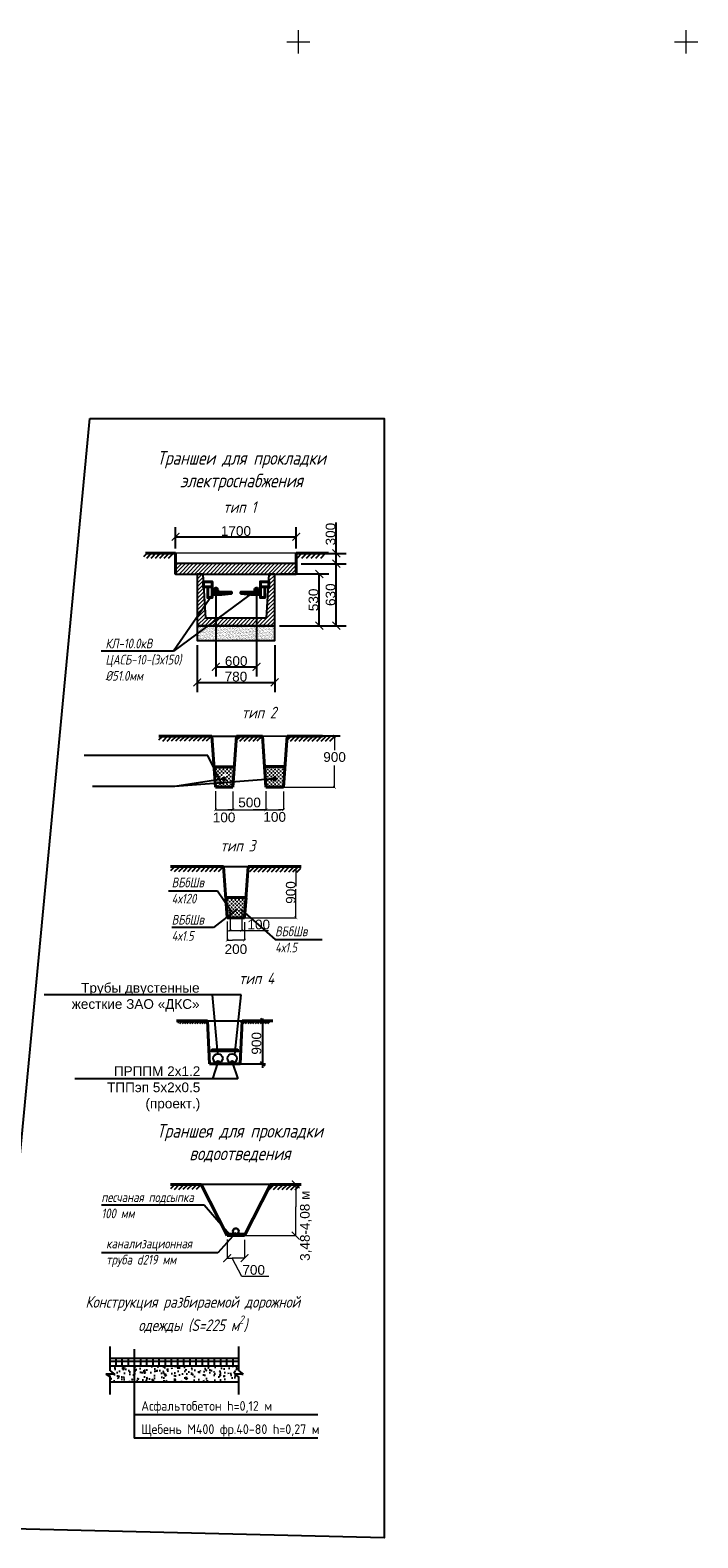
# Model space of a CAD drawing. Header units: millimetres. Extents: x 528565 to 529698, y -48331 to -46821.
# Tile 14 of 53: x 528848 to 528934, y -47599 to -47405. Entities that reach past the tile are written whole.
import ezdxf
from ezdxf import colors
from ezdxf.entities.mleader import LeaderData, LeaderLine
from ezdxf.math import Vec2, Vec3

# ---------------------------------------------------------------- set-up
doc = ezdxf.new("R2010")
doc.units = ezdxf.units.MM
doc.layers.get('Defpoints').update_dxf_attribs({"color": 140})
for name, color, linetype, lineweight in [('!ПОС_траншея', 42, 'Continuous', 40), ('setka', 5, 'Continuous', 0), ('электрика', 1, 'Continuous', 40)]:
    doc.layers.add(name, color=color, linetype=linetype, lineweight=lineweight)
doc.layers.add('ВЫНОСКИ', color=3, linetype='Continuous')
doc.styles.add('GOST 2.304', font='CS_Gost2304.shx', dxfattribs={"oblique": 15})
doc.styles.get("Standard").update_dxf_attribs({"font": 'arial.ttf'})
doc.styles.add('Мой', font='isocpeui.ttf', dxfattribs={"width": 0.8, "height": 1.25})
doc.dimstyles.new('ISO-25', dxfattribs={"dimtxt": 2.5, "dimasz": 2.5, "dimexe": 1.25, "dimexo": 0.625, "dimtad": 1, "dimtxsty": 'Standard', "dimcen": 2.5, "dimadec": 0, "dimazin": 0, "dimtfac": 1, "dimtmove": 0, "dimatfit": 3, "dimfxl": 0, "dimarcsym": 0})
doc.dimstyles.get("Standard").update_dxf_attribs({"dimtxt": 0.18, "dimasz": 0.18, "dimexe": 0.18, "dimexo": 0.0625, "dimgap": 0.09, "dimtad": 0, "dimtih": 1, "dimtoh": 1, "dimdec": 4, "dimzin": 0, "dimdsep": 46, "dimtxsty": 'Standard', "dimcen": 0.09, "dimadec": 0, "dimazin": 0, "dimtfac": 1, "dimtdec": 4, "dimtofl": 0, "dimtmove": 0, "dimatfit": 3, "dimfxl": 0, "dimtolj": 1, "dimtzin": 0, "dimarcsym": 0})
pattern_1 = [(45, (527804.77778, -47773.02745), (-0.140316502, 0.140316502), []), (135, (527804.77778, -47773.02745), (-0.140316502, -0.140316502), [])]
pattern_2 = [(0, (528382.63344, -47231.59586), (0.238125, 0.238125), [0.1190625, -0.3571875]), (90, (528382.69298, -47231.6554), (-0.238125, 0.238125), [0.1190625, -0.3571875])]

# ---------------------------------------------------------------- blocks, each defined once
blk = doc.blocks.new('_ArchTick')
at = {"color": 0, "linetype": 'ByBlock', "const_width": 0.15}
blk.add_lwpolyline([(-0.5, -0.5), (0.5, 0.5)], dxfattribs=at)
blk = doc.blocks.new('*D40')
at = {"color": 0, "lineweight": -2, "ltscale": 25, "transparency": 16777216}
for p, q in [((528866.57, -47471.73), (528866.57, -47468.98)), ((528866.57, -47470.23), (528882.13, -47470.23)), ((528882.13, -47471.73), (528882.13, -47468.98))]:
    blk.add_line(p, q, dxfattribs=at)
at = {"layer": 'Defpoints', "color": 0, "ltscale": 25, "transparency": 16777216}
for p in [(528882.13, -47470.23), (528866.57, -47472.36), (528882.13, -47472.36)]:
    blk.add_point(p, dxfattribs=at)
at = {"color": 0, "lineweight": -2, "ltscale": 25, "transparency": 16777216, "rotation": 180}
blk.add_blockref('_ArchTick', (528866.57, -47470.23), dxfattribs=at)
at = {"color": 0, "lineweight": -2, "ltscale": 25, "transparency": 16777216}
blk.add_blockref('_ArchTick', (528882.13, -47470.23), dxfattribs=at)
at = {"color": 0, "ltscale": 25, "transparency": 16777216, "insert": (528874.35, -47469.49), "char_height": 1.25, "attachment_point": 5}
blk.add_mtext('1700', dxfattribs=at)
blk = doc.blocks.new('*D41')
at = {"color": 0, "lineweight": -2, "ltscale": 25, "transparency": 16777216}
for p, q in [((528871.76, -47477.69), (528871.76, -47488.24)), ((528877, -47477.69), (528877, -47488.24)), ((528871.76, -47486.99), (528877, -47486.99))]:
    blk.add_line(p, q, dxfattribs=at)
at = {"layer": 'Defpoints', "color": 0, "ltscale": 25, "transparency": 16777216}
for p in [(528871.76, -47477.07), (528877, -47477.07), (528877, -47486.99)]:
    blk.add_point(p, dxfattribs=at)
at = {"color": 0, "lineweight": -2, "ltscale": 25, "transparency": 16777216, "rotation": 180}
blk.add_blockref('_ArchTick', (528871.76, -47486.99), dxfattribs=at)
at = {"color": 0, "lineweight": -2, "ltscale": 25, "transparency": 16777216}
blk.add_blockref('_ArchTick', (528877, -47486.99), dxfattribs=at)
at = {"color": 0, "ltscale": 25, "transparency": 16777216, "insert": (528874.38, -47486.26), "char_height": 1.25, "attachment_point": 5}
blk.add_mtext('600', dxfattribs=at)
blk = doc.blocks.new('*D42')
at = {"color": 0, "lineweight": -2, "ltscale": 25, "transparency": 16777216}
for p, q in [((528869.35, -47484.2), (528869.35, -47490.25)), ((528879.35, -47484.2), (528879.35, -47490.25)), ((528869.35, -47489), (528879.35, -47489))]:
    blk.add_line(p, q, dxfattribs=at)
at = {"layer": 'Defpoints', "color": 0, "ltscale": 25, "transparency": 16777216}
for p in [(528869.35, -47483.58), (528879.35, -47483.58), (528879.35, -47489)]:
    blk.add_point(p, dxfattribs=at)
at = {"color": 0, "lineweight": -2, "ltscale": 25, "transparency": 16777216, "rotation": 180}
blk.add_blockref('_ArchTick', (528869.35, -47489), dxfattribs=at)
at = {"color": 0, "lineweight": -2, "ltscale": 25, "transparency": 16777216}
blk.add_blockref('_ArchTick', (528879.35, -47489), dxfattribs=at)
at = {"color": 0, "ltscale": 25, "transparency": 16777216, "insert": (528874.35, -47488.26), "char_height": 1.25, "attachment_point": 5}
blk.add_mtext('780', dxfattribs=at)
blk = doc.blocks.new('*D43')
at = {"color": 0, "lineweight": -2, "ltscale": 25, "transparency": 16777216}
for p, q in [((528879.97, -47475.02), (528886.34, -47475.02)), ((528885.09, -47481.69), (528885.09, -47475.02)), ((528879.97, -47481.69), (528886.34, -47481.69))]:
    blk.add_line(p, q, dxfattribs=at)
at = {"layer": 'Defpoints', "color": 0, "ltscale": 25, "transparency": 16777216}
for p in [(528879.35, -47475.02), (528885.09, -47475.02), (528879.35, -47481.69)]:
    blk.add_point(p, dxfattribs=at)
at = {"color": 0, "lineweight": -2, "ltscale": 25, "transparency": 16777216}
for p, rotation in [((528885.09, -47475.02), 90), ((528885.09, -47481.69), 270)]:
    blk.add_blockref('_ArchTick', p, dxfattribs=dict(at, rotation=rotation))
at = {"color": 0, "ltscale": 25, "transparency": 16777216, "insert": (528884.35, -47478.36), "char_height": 1.25, "attachment_point": 5, "rotation": 90}
blk.add_mtext('530', dxfattribs=at)
blk = doc.blocks.new('*D44')
at = {"color": 0, "lineweight": -2, "ltscale": 25, "transparency": 16777216}
for p, q in [((528882.76, -47473.69), (528888.54, -47473.69)), ((528887.29, -47481.69), (528887.29, -47473.69)), ((528885.72, -47481.69), (528888.54, -47481.69))]:
    blk.add_line(p, q, dxfattribs=at)
at = {"layer": 'Defpoints', "color": 0, "ltscale": 25, "transparency": 16777216}
for p in [(528882.13, -47473.69), (528887.29, -47473.69), (528885.09, -47481.69)]:
    blk.add_point(p, dxfattribs=at)
at = {"color": 0, "lineweight": -2, "ltscale": 25, "transparency": 16777216}
for p, rotation in [((528887.29, -47473.69), 90), ((528887.29, -47481.69), 270)]:
    blk.add_blockref('_ArchTick', p, dxfattribs=dict(at, rotation=rotation))
at = {"color": 0, "ltscale": 25, "transparency": 16777216, "insert": (528886.55, -47477.69), "char_height": 1.25, "attachment_point": 5, "rotation": 90}
blk.add_mtext('630', dxfattribs=at)
blk = doc.blocks.new('*D45')
at = {"color": 0, "lineweight": -2, "ltscale": 25, "transparency": 16777216}
for p, q in [((528887.29, -47472.36), (528887.29, -47468.4)), ((528885.31, -47472.36), (528888.54, -47472.36)), ((528887.29, -47473.69), (528887.29, -47472.36)), ((528887.47, -47473.69), (528888.54, -47473.69))]:
    blk.add_line(p, q, dxfattribs=at)
at = {"layer": 'Defpoints', "color": 0, "ltscale": 25, "transparency": 16777216}
for p in [(528884.69, -47472.36), (528887.29, -47472.36), (528886.85, -47473.69)]:
    blk.add_point(p, dxfattribs=at)
at = {"color": 0, "lineweight": -2, "ltscale": 25, "transparency": 16777216}
for p, rotation in [((528887.29, -47472.36), 90), ((528887.29, -47473.69), 270)]:
    blk.add_blockref('_ArchTick', p, dxfattribs=dict(at, rotation=rotation))
at = {"color": 0, "ltscale": 25, "transparency": 16777216, "insert": (528886.55, -47469.88), "char_height": 1.25, "attachment_point": 5, "rotation": 90}
blk.add_mtext('300', dxfattribs=at)
blk = doc.blocks.new('_None')
blk = doc.blocks.new('Setka_blok')
at = {"color": 0, "linetype": 'Continuous', "lineweight": 0}
for p, q in [((-3, 0), (3, 0)), ((0, -3), (0, 3))]:
    blk.add_line(p, q, dxfattribs=at)

msp = doc.modelspace()

# ---------------------------------------------------------------- hatches: boundary and pattern name
at = {"lineweight": 0, "ltscale": 25}
h = msp.add_hatch(dxfattribs=at)
h.set_pattern_fill('ANSI31', color=256, scale=0.111111)
h.set_pattern_definition([(45, (470021.29357, -42269.0702), (-0.249451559, 0.249451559), [])])
h.paths.add_polyline_path([(528882.13, -47473.689), (528866.574, -47473.689), (528866.574, -47475.022), (528882.13, -47475.022)])
h.paths.add_polyline_path([(528870.124, -47475.022), (528869.346, -47475.022), (528869.346, -47481.689), (528879.346, -47481.689), (528879.346, -47475.022), (528878.569, -47475.022), (528878.548, -47475.379), (528878.607, -47475.379), (528878.607, -47476.046), (528878.509, -47476.046), (528878.405, -47477.824), (528878.496, -47477.824), (528878.496, -47478.49), (528878.366, -47478.49), (528878.235, -47480.73), (528870.457, -47480.73)])
at = {"ltscale": 150}
h = msp.add_hatch(color=1, dxfattribs=at)
h.dxf.hatch_style = 1
edge = h.paths.add_edge_path()
edge.add_arc((528871.765, -47477.069), 0.281, 0, 360)
h = msp.add_hatch(color=1, dxfattribs=at)
h.dxf.hatch_style = 1
edge = h.paths.add_edge_path()
edge.add_arc((528877.003, -47477.069), 0.281, 0, 360)
at = {"lineweight": 0, "ltscale": 25}
h = msp.add_hatch(dxfattribs=at)
h.set_pattern_fill('AR-SAND', color=256, scale=0.005556)
h.set_pattern_definition([(37.5, (470021.29357, -42269.0702), (-0.00888906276, 0.271896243), [0, -0.2144888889, 0, -0.2398888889, 0, -0.22930555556]), (7.5, (470021.29357, -42269.0702), (0.2497351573, 0.398236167), [0, -0.1157111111, 0, -0.1933222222, 0, -0.0740833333]), (327.5, (470021.12, -42269.0702), (0.4394402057, 0.0007984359), [0, -0.07055555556, 0, -0.254, 0, -0.3316111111]), (317.5, (470021.12, -42269.0702), (0.4241980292, 0.123849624), [0, -0.0352777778, 0, -0.1665111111, 0, -0.1905])])
h.paths.add_polyline_path([(528879.346, -47483.578), (528879.346, -47481.689), (528869.346, -47481.689), (528869.346, -47483.578)])
h = msp.add_hatch()
h.set_pattern_fill('ANSI37', color=1, scale=0.0625)
h.set_pattern_definition(pattern_1)
h.paths.add_polyline_path([(528874.13, -47499.95), (528874.141, -47499.799), (528871.519, -47499.799), (528871.519, -47499.95)])
at = {"ltscale": 150}
h = msp.add_hatch(dxfattribs=at)
h.set_pattern_fill('CROSS', scale=0.0375)
h.set_pattern_definition(pattern_2)
h.paths.add_polyline_path([(528871.519, -47499.95), (528871.695, -47502.513), (528873.946, -47502.513), (528874.13, -47499.95)])
edge = h.paths.add_edge_path(flags=0)
edge.add_arc((528872.825, -47501.419), 0.188, 0, 360)
h.paths.add_polyline_path([(528873.2, -47501.231, 1), (528872.45, -47501.231, 1)], flags=16)
h = msp.add_hatch()
h.set_pattern_fill('ANSI37', color=1, scale=0.0625)
h.set_pattern_definition(pattern_1)
h.paths.add_polyline_path([(528878.032, -47499.95), (528878.021, -47499.799), (528880.643, -47499.799), (528880.643, -47499.95)])
h = msp.add_hatch(dxfattribs=at)
h.set_pattern_fill('CROSS', scale=0.0375)
h.set_pattern_definition(pattern_2)
h.paths.add_polyline_path([(528880.643, -47499.95), (528880.467, -47502.513), (528878.216, -47502.513), (528878.032, -47499.95)])
edge = h.paths.add_edge_path(flags=16)
edge.add_arc((528879.337, -47501.419), 0.188, 0, 360)
h = msp.add_hatch(color=1, dxfattribs=at)
h.dxf.hatch_style = 1
edge = h.paths.add_edge_path()
edge.add_arc((528872.825, -47501.419), 0.188, 0, 360)
h = msp.add_hatch(color=1, dxfattribs=at)
h.dxf.hatch_style = 1
edge = h.paths.add_edge_path()
edge.add_arc((528879.337, -47501.419), 0.188, 0, 360)
h = msp.add_hatch()
h.set_pattern_fill('ANSI37', color=1, scale=0.0625)
h.set_pattern_definition([(45, (527806.29965, -47789.85865), (-0.140316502, 0.140316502), []), (135, (527806.29965, -47789.85865), (-0.140316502, -0.140316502), [])])
h.paths.add_polyline_path([(528875.652, -47516.781), (528875.663, -47516.63), (528873.041, -47516.63), (528873.041, -47516.781)])
h = msp.add_hatch(dxfattribs=at)
h.set_pattern_fill('CROSS', scale=0.0375)
h.set_pattern_definition([(0, (528384.15532, -47248.42706), (0.238125, 0.238125), [0.1190625, -0.3571875]), (90, (528384.21485, -47248.4866), (-0.238125, 0.238125), [0.1190625, -0.3571875])])
h.paths.add_polyline_path([(528873.041, -47516.781), (528873.217, -47519.344), (528875.468, -47519.344), (528875.652, -47516.781)])
edge = h.paths.add_edge_path(flags=16)
edge.add_arc((528874.346, -47518.391), 0.0469, 0, 360)
h = msp.add_hatch(color=1, dxfattribs=at)
h.dxf.hatch_style = 1
edge = h.paths.add_edge_path()
edge.add_arc((528873.596, -47518.344), 0.0938, 0, 360)
h = msp.add_hatch(color=1, dxfattribs=at)
h.dxf.hatch_style = 1
edge = h.paths.add_edge_path()
edge.add_arc((528874.346, -47518.391), 0.0469, 0, 360)
h = msp.add_hatch(color=1, dxfattribs=at)
h.dxf.hatch_style = 1
edge = h.paths.add_edge_path()
edge.add_arc((528875.096, -47518.391), 0.0469, 0, 360)
at = {"linetype": 'Continuous', "ltscale": 0.3}
h = msp.add_hatch(dxfattribs=at)
h.set_pattern_fill('ANSI31', scale=0.001404, style=0)
h.set_pattern_definition([(45, (528384.040265, -47139.641223), (-0.003151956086, 0.003151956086), [])])
h.paths.add_polyline_path([(528872.028, -47537.819, 0.4015764), (528871.888, -47537.954), (528872.028, -47537.954)])
h.paths.add_polyline_path([(528872.028, -47537.819), (528872.028, -47537.954), (528872.168, -47537.954, 0.4015764)])
h.paths.add_polyline_path([(528872.028, -47537.954), (528871.888, -47537.954, 0.0108349), (528871.888, -47537.96, 0.4142136), (528872.028, -47538.1)])
h.paths.add_polyline_path([(528872.168, -47537.96, 0.0108349), (528872.168, -47537.954), (528872.028, -47537.954), (528872.028, -47538.1, 0.4142136)])
h = msp.add_hatch(dxfattribs=at)
h.set_pattern_fill('ANSI31', scale=0.001404, style=0)
h.set_pattern_definition([(45, (528385.869307, -47139.641223), (-0.003151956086, 0.003151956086), [])])
h.paths.add_polyline_path([(528873.857, -47537.819, 0.4015764), (528873.717, -47537.954), (528873.857, -47537.954)])
h.paths.add_polyline_path([(528873.857, -47537.819), (528873.857, -47537.954), (528873.997, -47537.954, 0.4015764)])
h.paths.add_polyline_path([(528873.857, -47537.954), (528873.717, -47537.954, 0.0108349), (528873.717, -47537.96, 0.4142136), (528873.857, -47538.1)])
h.paths.add_polyline_path([(528873.998, -47537.96, 0.0108349), (528873.997, -47537.954), (528873.857, -47537.954), (528873.857, -47538.1, 0.4142136)])
h = msp.add_hatch()
h.set_pattern_fill('AR-CONC', color=256, scale=0.01, style=0)
h.set_pattern_definition([(50, (264359.9722, -23832.6477), (1.82184669, -0.159390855), [0.1905, -2.0955]), (355, (264359.9722, -23832.6477), (-0.352434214, 1.910568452), [0.1524, -1.676405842]), (100.4514447, (264360.124, -23832.661), (1.469412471, 1.751177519), [0.161900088, -1.780902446]), (46.1842, (264359.9722, -23832.1397), (2.710790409, -0.42042328), [0.28575, -3.14325]), (96.6355576, (264360.198, -23832.1747), (2.37404134, 2.474261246), [0.24285023, -2.671356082]), (351.1841512, (264359.9722, -23832.1397), (2.37404134, 2.474261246), [0.22859967, -2.51459732]), (21, (264360.2262, -23832.2667), (1.516143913, -1.022651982), [0.1905, -2.0955]), (326, (264360.2262, -23832.2667), (0.618020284, 1.841879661), [0.1524, -1.6764]), (71.451445, (264360.3525, -23832.3519), (2.134164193, 0.819227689), [0.161900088, -1.780899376]), (37.5, (264359.97217, -23832.64765), (0.0308860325, 0.8455503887), [0, -1.65608, 0, -1.7018, 0, -1.68275]), (7.5, (264359.9722, -23832.64765), (0.668196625, 1.0018057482), [0, -0.97028, 0, -1.61798, 0, -0.64135]), (327.5, (264359.40575, -23832.64765), (1.3559059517, -0.05728744), [0, -0.635, 0, -1.9812, 0, -2.6289]), (317.5, (264359.1517, -23832.6477), (1.481291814, 0.2542649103), [0, -0.8255, 0, -1.31572, 0, -1.8669])])
h.paths.add_polyline_path([(528874.716, -47579.206), (528874.716, -47578.599), (528874.144, -47578.191), (528875.287, -47578.191), (528874.716, -47577.793), (528874.716, -47577.131), (528858.137, -47577.131), (528858.137, -47577.793), (528858.708, -47578.191), (528857.565, -47578.191), (528858.137, -47578.599), (528858.137, -47579.206)])
h = msp.add_hatch()
h.set_pattern_fill('ANSI31', color=256, scale=0.25, angle=45)
h.set_pattern_definition([(90, (264359.9722, -23832.64765), (-0.79375, 2e-16), [])])
h.paths.add_polyline_path([(528874.716, -47576.158), (528858.137, -47576.158), (528858.137, -47576.531), (528874.716, -47576.531)])
h.paths.add_polyline_path([(528874.716, -47576.531), (528858.137, -47576.531), (528858.137, -47577.131), (528874.716, -47577.131)])

# ---------------------------------------------------------------- linework, layer by layer
at = {"layer": '!ПОС_траншея'}
for p, q in [((528866.545, -47472.355), (528862.704, -47472.355)), ((528866.574, -47472.355), (528866.574, -47475.022)), ((528882.13, -47472.355), (528886.29, -47472.355)), ((528882.13, -47472.355), (528882.13, -47475.022)), ((528876.915, -47512.753), (528875.941, -47512.753))]:
    msp.add_line(p, q, dxfattribs=at)
at = {"layer": '!ПОС_траншея', "color": 32}
for p, q in [((528868.956, -47495.913), (528864.399, -47495.913)), ((528871.242, -47495.913), (528868.167, -47495.913)), ((528871.242, -47495.913), (528871.695, -47502.513)), ((528874.419, -47495.922), (528873.946, -47502.513)), ((528877.765, -47495.922), (528874.419, -47495.922)), ((528877.764, -47495.906), (528878.218, -47502.513)), ((528877.765, -47495.922), (528878.218, -47502.522)), ((528880.941, -47495.915), (528880.468, -47502.506)), ((528885.498, -47495.915), (528880.941, -47495.915)), ((528871.695, -47502.513), (528873.946, -47502.513)), ((528878.218, -47502.522), (528880.467, -47502.522))]:
    msp.add_line(p, q, dxfattribs=at)
at = {"layer": '!ПОС_траншея', "color": 242, "true_color": 0xcd2027}
for p, q in [((528866.665, -47532.625), (528870.686, -47532.625)), ((528870.686, -47532.625), (528870.947, -47538.201)), ((528875.137, -47532.625), (528874.876, -47538.201)), ((528875.137, -47532.625), (528879.094, -47532.625)), ((528870.947, -47538.201), (528874.876, -47538.201))]:
    msp.add_line(p, q, dxfattribs=at)
for p, q in [((528862.489, -47472.776), (528862.91, -47472.355)), ((528862.848, -47472.98), (528863.473, -47472.355)), ((528862.848, -47472.98), (528863.473, -47472.355)), ((528863.053, -47472.776), (528863.474, -47472.355)), ((528863.412, -47472.98), (528864.037, -47472.355)), ((528863.412, -47472.98), (528864.037, -47472.355)), ((528863.617, -47472.776), (528864.038, -47472.355)), ((528863.976, -47472.98), (528864.601, -47472.355)), ((528863.976, -47472.98), (528864.601, -47472.355)), ((528864.181, -47472.776), (528864.602, -47472.355)), ((528864.54, -47472.98), (528865.165, -47472.355)), ((528864.54, -47472.98), (528865.165, -47472.355)), ((528864.745, -47472.776), (528865.166, -47472.355)), ((528865.104, -47472.98), (528865.729, -47472.355)), ((528865.104, -47472.98), (528865.729, -47472.355)), ((528865.309, -47472.776), (528865.73, -47472.355)), ((528865.668, -47472.98), (528866.293, -47472.355)), ((528865.668, -47472.98), (528866.293, -47472.355)), ((528882.234, -47472.98), (528882.858, -47472.355)), ((528882.841, -47472.98), (528883.466, -47472.355)), ((528883.449, -47472.98), (528884.073, -47472.355)), ((528884.056, -47472.98), (528884.68, -47472.355)), ((528884.056, -47472.98), (528884.68, -47472.355)), ((528884.664, -47472.98), (528885.288, -47472.355)), ((528885.271, -47472.98), (528885.895, -47472.355)), ((528871.765, -47477.069), (528866.315, -47484.955)), ((528864.427, -47496.425), (528864.937, -47495.914)), ((528864.91, -47496.557), (528865.534, -47495.932)), ((528865.471, -47496.557), (528866.095, -47495.932)), ((528866.048, -47496.538), (528866.672, -47495.913)), ((528866.609, -47496.538), (528867.233, -47495.913)), ((528867.17, -47496.538), (528867.794, -47495.913)), ((528867.731, -47496.538), (528868.356, -47495.913)), ((528868.334, -47496.538), (528868.958, -47495.913)), ((528868.895, -47496.538), (528869.519, -47495.913)), ((528869.456, -47496.538), (528870.08, -47495.913)), ((528870.018, -47496.538), (528870.642, -47495.913)), ((528870.571, -47496.546), (528871.203, -47495.913)), ((528871.242, -47495.913), (528874.419, -47495.922)), ((528874.378, -47496.503), (528874.958, -47495.922)), ((528875.393, -47495.922), (528874.419, -47495.922)), ((528874.866, -47496.576), (528875.52, -47495.922)), ((528875.428, -47496.576), (528876.081, -47495.922)), ((528875.989, -47496.576), (528876.642, -47495.922)), ((528876.55, -47496.576), (528877.204, -47495.922)), ((528877.094, -47496.554), (528877.726, -47495.922)), ((528877.764, -47495.906), (528880.941, -47495.915)), ((528880.899, -47496.496), (528881.48, -47495.915)), ((528884.435, -47495.915), (528880.941, -47495.915)), ((528881.388, -47496.569), (528882.042, -47495.915)), ((528881.949, -47496.569), (528882.603, -47495.915)), ((528882.511, -47496.569), (528883.164, -47495.915)), ((528883.072, -47496.569), (528883.725, -47495.915)), ((528883.633, -47496.569), (528884.287, -47495.915)), ((528884.194, -47496.569), (528884.848, -47495.915)), ((528887.784, -47495.915), (528884.709, -47495.915)), ((528884.756, -47496.569), (528885.409, -47495.915)), ((528885.317, -47496.569), (528885.97, -47495.915)), ((528885.878, -47496.569), (528886.532, -47495.915)), ((528886.44, -47496.569), (528887.093, -47495.915)), ((528877.684, -47496.576), (528877.802, -47496.458)), ((528871.519, -47499.95), (528871.519, -47499.799)), ((528871.519, -47499.799), (528874.141, -47499.799)), ((528871.519, -47499.95), (528874.13, -47499.95)), ((528874.13, -47499.95), (528871.519, -47499.95)), ((528880.643, -47499.799), (528878.021, -47499.799)), ((528880.643, -47499.95), (528878.032, -47499.95)), ((528878.042, -47499.959), (528878.042, -47499.807)), ((528880.643, -47499.95), (528880.643, -47499.799)), ((528879.337, -47501.419), (528866.465, -47502.413)), ((528871.695, -47502.513), (528873.944, -47502.513)), ((528865.949, -47513.256), (528866.459, -47512.745)), ((528866.432, -47513.388), (528867.056, -47512.764)), ((528866.993, -47513.388), (528867.617, -47512.764)), ((528867.569, -47513.369), (528868.194, -47512.745)), ((528868.131, -47513.369), (528868.755, -47512.745)), ((528868.692, -47513.369), (528869.316, -47512.745)), ((528869.253, -47513.369), (528869.877, -47512.745)), ((528869.856, -47513.369), (528870.48, -47512.745)), ((528870.417, -47513.369), (528871.041, -47512.745)), ((528870.978, -47513.369), (528871.602, -47512.745)), ((528871.539, -47513.369), (528872.164, -47512.745)), ((528872.093, -47513.377), (528872.725, -47512.745)), ((528872.764, -47512.745), (528875.941, -47512.753)), ((528875.921, -47513.032), (528876.2, -47512.753)), ((528876.13, -47513.384), (528876.784, -47512.73)), ((528876.669, -47513.407), (528877.322, -47512.753)), ((528877.23, -47513.407), (528877.883, -47512.753)), ((528882.765, -47512.753), (528877.516, -47512.753)), ((528877.791, -47513.407), (528878.445, -47512.753)), ((528878.353, -47513.407), (528879.006, -47512.753)), ((528878.926, -47513.407), (528879.579, -47512.753)), ((528879.487, -47513.407), (528880.14, -47512.753)), ((528880.048, -47513.407), (528880.702, -47512.753)), ((528880.609, -47513.407), (528881.263, -47512.753)), ((528881.159, -47513.418), (528881.812, -47512.764)), ((528881.7, -47513.432), (528882.353, -47512.778)), ((528882.204, -47513.461), (528882.715, -47512.95)), ((528873.041, -47516.781), (528873.041, -47516.63)), ((528873.041, -47516.63), (528875.663, -47516.63)), ((528873.041, -47516.781), (528875.652, -47516.781)), ((528873.217, -47519.344), (528875.466, -47519.344)), ((528866.853, -47532.913), (528867.14, -47532.625)), ((528867.124, -47532.987), (528867.475, -47532.636)), ((528867.44, -47532.987), (528867.791, -47532.636)), ((528867.764, -47532.976), (528868.115, -47532.625)), ((528868.08, -47532.976), (528868.431, -47532.625)), ((528868.396, -47532.976), (528868.747, -47532.625)), ((528868.711, -47532.976), (528869.063, -47532.625)), ((528869.05, -47532.976), (528869.401, -47532.625)), ((528869.366, -47532.976), (528869.717, -47532.625)), ((528869.682, -47532.976), (528870.033, -47532.625)), ((528869.997, -47532.976), (528870.348, -47532.625)), ((528870.309, -47532.981), (528870.664, -47532.625)), ((528874.994, -47532.913), (528875.281, -47532.625)), ((528875.266, -47532.987), (528875.617, -47532.636)), ((528875.581, -47532.987), (528875.932, -47532.636)), ((528875.905, -47532.976), (528876.257, -47532.625)), ((528876.221, -47532.976), (528876.572, -47532.625)), ((528876.537, -47532.976), (528876.888, -47532.625)), ((528876.853, -47532.976), (528877.204, -47532.625)), ((528877.191, -47532.976), (528877.543, -47532.625)), ((528877.507, -47532.976), (528877.858, -47532.625)), ((528877.823, -47532.976), (528878.174, -47532.625)), ((528878.139, -47532.976), (528878.49, -47532.625)), ((528878.45, -47532.981), (528878.805, -47532.625)), ((528865.943, -47554.248), (528866.454, -47553.737)), ((528866.426, -47554.38), (528867.05, -47553.756)), ((528866.988, -47554.38), (528867.612, -47553.756)), ((528867.564, -47554.361), (528868.188, -47553.737)), ((528868.125, -47554.361), (528868.749, -47553.737)), ((528868.686, -47554.361), (528869.311, -47553.737)), ((528869.248, -47554.361), (528869.872, -47553.737)), ((528878.777, -47553.745), (528869.872, -47553.737)), ((528878.628, -47554.399), (528879.281, -47553.745)), ((528879.201, -47554.399), (528879.854, -47553.745)), ((528879.762, -47554.399), (528880.415, -47553.745)), ((528880.323, -47554.399), (528880.977, -47553.745)), ((528880.884, -47554.399), (528881.538, -47553.745)), ((528881.414, -47554.424), (528882.067, -47553.77)), ((528881.975, -47554.424), (528882.492, -47553.906)), ((528873.114, -47560.149), (528875.539, -47560.149)), ((528873.212, -47560.336), (528875.46, -47560.336)), ((528858.137, -47577.793), (528858.137, -47574.644)), ((528861.242, -47574.962), (528861.242, -47586.452)), ((528874.716, -47577.793), (528874.716, -47574.644)), ((528858.137, -47576.158), (528874.716, -47576.158)), ((528858.137, -47576.531), (528874.716, -47576.531)), ((528858.137, -47577.131), (528874.716, -47577.131)), ((528858.708, -47578.191), (528857.565, -47578.191)), ((528857.565, -47578.191), (528858.137, -47578.599)), ((528858.125, -47577.785), (528858.708, -47578.191)), ((528858.137, -47580.816), (528858.137, -47578.599)), ((528858.137, -47579.206), (528874.716, -47579.206)), ((528875.287, -47578.191), (528874.144, -47578.191)), ((528874.144, -47578.191), (528874.716, -47578.599)), ((528874.704, -47577.785), (528875.287, -47578.191)), ((528874.716, -47580.816), (528874.716, -47578.599)), ((528884.899, -47583.452), (528861.242, -47583.452)), ((528884.899, -47586.452), (528861.242, -47586.452))]:
    msp.add_line(p, q)
at = {"lineweight": 0, "ltscale": 25}
msp.add_line((528886.149, -47472.355), (528866.574, -47472.355), dxfattribs=at)
at = {"color": 6, "lineweight": 0}
msp.add_line((528883.446, -47495.931), (528887.064, -47495.931), dxfattribs=at)
at = {"color": 0, "lineweight": 0}
for p, q in [((528887.063, -47495.931), (528887.063, -47497.751)), ((528887.063, -47502.522), (528887.063, -47499.706)), ((528871.696, -47503.02), (528871.696, -47505.413)), ((528873.944, -47503.069), (528873.944, -47505.413)), ((528878.219, -47503.029), (528878.219, -47505.422)), ((528880.467, -47503.078), (528880.467, -47505.422)), ((528880.468, -47502.522), (528882.992, -47502.522)), ((528880.469, -47502.522), (528887.064, -47502.522)), ((528871.696, -47505.412), (528880.146, -47505.421)), ((528871.696, -47505.412), (528871.696, -47505.412)), ((528873.944, -47505.412), (528873.302, -47505.412)), ((528873.944, -47505.412), (528873.944, -47505.412)), ((528873.944, -47505.412), (528875.651, -47505.412)), ((528878.228, -47505.412), (528876.59, -47505.412)), ((528878.219, -47505.421), (528878.886, -47505.421)), ((528880.467, -47505.421), (528879.825, -47505.421)), ((528880.467, -47505.421), (528880.467, -47505.421)), ((528882.062, -47512.753), (528882.062, -47515.261)), ((528882.062, -47519.344), (528882.062, -47515.644)), ((528873.596, -47518.583), (528873.596, -47520.976)), ((528875.096, -47518.633), (528875.096, -47520.976)), ((528875.466, -47519.344), (528877.991, -47519.344)), ((528875.468, -47519.344), (528882.062, -47519.344)), ((528873.218, -47519.851), (528873.218, -47522.244)), ((528873.409, -47520.976), (528878.561, -47520.976)), ((528873.596, -47520.976), (528873.596, -47520.975)), ((528874.888, -47520.976), (528875.284, -47520.976)), ((528875.466, -47519.9), (528875.466, -47522.244)), ((528875.845, -47520.976), (528875.845, -47520.975)), ((528873.218, -47522.243), (528873.885, -47522.243)), ((528873.218, -47522.243), (528873.218, -47522.243)), ((528875.466, -47522.243), (528873.885, -47522.243)), ((528875.466, -47522.243), (528875.466, -47522.243)), ((528882.056, -47553.745), (528882.056, -47556.636)), ((528882.056, -47560.336), (528882.056, -47556.636)), ((528873.212, -47560.843), (528873.212, -47563.236)), ((528875.46, -47560.893), (528875.46, -47563.236)), ((528875.462, -47560.336), (528882.057, -47560.336)), ((528873.212, -47563.235), (528873.212, -47563.235)), ((528873.212, -47563.236), (528873.88, -47563.236)), ((528875.46, -47563.236), (528873.88, -47563.236)), ((528875.46, -47563.236), (528875.46, -47563.235))]:
    msp.add_line(p, q, dxfattribs=at)
at = {"color": 7, "linetype": 'Continuous', "ltscale": 0.3}
for p, q in [((528870.686, -47532.625), (528878.151, -47532.625)), ((528877.835, -47538.692), (528877.835, -47532.324)), ((528870.836, -47536.572), (528874.987, -47536.572)), ((528870.854, -47536.603), (528870.856, -47536.601)), ((528871.22, -47536.289), (528874.59, -47536.289)), ((528871.22, -47536.569), (528871.22, -47536.289)), ((528874.59, -47536.569), (528871.22, -47536.569)), ((528874.59, -47536.289), (528874.59, -47536.569)), ((528873.339, -47538.204), (528878.151, -47538.204)), ((528877.079, -47538.236), (528877.111, -47538.204))]:
    msp.add_line(p, q, dxfattribs=at)
at = {"color": 1}
msp.add_lwpolyline([(528855.531, -47454.96), (528893.448, -47454.96), (528893.448, -47599.31), (528841.913, -47598.077), (528855.531, -47454.96)], close=True, dxfattribs=at)
at = {"ltscale": 25}
for points in [[(528866.574, -47473.689), (528866.574, -47475.022), (528882.13, -47475.022), (528882.13, -47473.689), (528866.574, -47473.689)], [(528870.124, -47475.022), (528869.346, -47475.022), (528869.346, -47481.689), (528879.346, -47481.689), (528879.346, -47475.022), (528878.569, -47475.022), (528878.235, -47480.73), (528870.457, -47480.73), (528870.124, -47475.022)], [(528869.346, -47481.689), (528869.346, -47483.578), (528879.346, -47483.578), (528879.346, -47481.689), (528869.346, -47481.689)]]:
    msp.add_lwpolyline(points, dxfattribs=at)
at = {"lineweight": 40, "ltscale": 25}
for points in [[(528871.272, -47476.683), (528870.161, -47476.683), (528870.161, -47476.017), (528871.272, -47476.017), (528871.272, -47476.683)], [(528877.496, -47476.683), (528878.607, -47476.683), (528878.607, -47476.017), (528877.496, -47476.017), (528877.496, -47476.683)], [(528871.272, -47477.35), (528871.272, -47476.683), (528870.716, -47476.683), (528870.716, -47478.072), (528871.272, -47478.072), (528871.272, -47477.683)], [(528872.55, -47477.683), (528871.272, -47477.683), (528871.272, -47477.35), (528873.772, -47477.35), (528873.772, -47477.517), (528872.55, -47477.683)], [(528876.218, -47477.683), (528877.496, -47477.683), (528877.496, -47477.35), (528874.996, -47477.35), (528874.996, -47477.517), (528876.218, -47477.683)], [(528877.496, -47477.35), (528877.496, -47476.683), (528878.052, -47476.683), (528878.052, -47478.072), (528877.496, -47478.072), (528877.496, -47477.683)]]:
    msp.add_lwpolyline(points, dxfattribs=at)
at = {"color": 0, "lineweight": 0}
msp.add_lwpolyline([(528878.599, -47565.62), (528875.129, -47565.62), (528873.88, -47563.236)], dxfattribs=at)
at = {"color": 1, "lineweight": 30}
for centre, radius in [((528871.765, -47477.069), 0.281), ((528877.003, -47477.069), 0.281), ((528872.825, -47501.419), 0.188), ((528879.337, -47501.419), 0.188), ((528873.596, -47518.344), 0.0938), ((528874.346, -47518.391), 0.0469), ((528875.096, -47518.391), 0.0469)]:
    msp.add_circle(centre, radius, dxfattribs=at)
at = {"color": 7, "linetype": 'Continuous', "ltscale": 0.3}
for centre, radius in [((528872.028, -47537.49), 0.61), ((528873.857, -47537.49), 0.61), ((528872.028, -47537.96), 0.14), ((528873.857, -47537.96), 0.14)]:
    msp.add_circle(centre, radius, dxfattribs=at)
at = {"color": 25, "lineweight": 30}
msp.add_circle((528874.327, -47559.774), 0.375, dxfattribs=at)
at = {"layer": 'ВЫНОСКИ', "color": 7, "linetype": 'Continuous', "ltscale": 0.05}
for p, q in [((528878.133, -47532.923), (528877.537, -47532.327)), ((528878.13, -47538.489), (528877.534, -47537.914))]:
    msp.add_line(p, q, dxfattribs=at)
at = {"layer": 'электрика', "color": 64}
for p, q in [((528870.477, -47512.745), (528865.92, -47512.745)), ((528872.764, -47512.745), (528869.689, -47512.745)), ((528872.764, -47512.745), (528873.218, -47519.351)), ((528872.764, -47512.745), (528873.218, -47519.351)), ((528875.941, -47512.753), (528875.468, -47519.344)), ((528882.765, -47512.753), (528875.941, -47512.753)), ((528873.041, -47516.781), (528873.217, -47519.344)), ((528875.468, -47519.344), (528875.652, -47516.781)), ((528873.217, -47519.344), (528875.468, -47519.344))]:
    msp.add_line(p, q, dxfattribs=at)
at = {"layer": 'электрика', "color": 3}
for p, q in [((528869.872, -47553.737), (528865.915, -47553.737)), ((528869.872, -47553.737), (528869.683, -47553.737)), ((528869.872, -47553.737), (528873.209, -47560.336)), ((528869.872, -47553.737), (528873.209, -47560.336)), ((528878.782, -47553.737), (528875.445, -47560.336)), ((528878.782, -47553.737), (528875.445, -47560.336)), ((528882.76, -47553.745), (528878.777, -47553.745)), ((528873.114, -47560.149), (528875.539, -47560.149)), ((528873.209, -47560.336), (528875.445, -47560.336))]:
    msp.add_line(p, q, dxfattribs=at)

# ---------------------------------------------------------------- block references
at = {"color": 0, "lineweight": 0, "xscale": 0.375, "yscale": 0.375, "zscale": 0.375}
for p, rotation in [((528887.063, -47495.931), 90), ((528887.063, -47502.522), 270), ((528871.696, -47505.412), 180), ((528873.944, -47505.412), 180), ((528878.219, -47505.421), 180), ((528880.467, -47505.421), 180), ((528882.062, -47512.753), 90), ((528882.062, -47519.344), 270), ((528873.596, -47520.976), 180), ((528875.096, -47520.976), 180), ((528873.218, -47522.243), 180), ((528875.466, -47522.244), 180)]:
    msp.add_blockref('_ArchTick', p, dxfattribs=dict(at, rotation=rotation))
for p in [(528871.696, -47505.412), (528873.944, -47505.412), (528878.219, -47505.421), (528880.467, -47505.421), (528873.596, -47520.976), (528875.096, -47520.976), (528873.218, -47522.243), (528875.466, -47522.243)]:
    msp.add_blockref('_ArchTick', p, dxfattribs=at)
at = {"color": 0, "lineweight": 0, "zscale": 0.375}
for p, rotation in [((528882.056, -47553.745), 90), ((528882.056, -47560.336), 270), ((528873.212, -47563.236), 180), ((528875.46, -47563.236), 180)]:
    msp.add_blockref('_ArchTick', p, dxfattribs=dict(at, rotation=rotation))
for p in [(528873.212, -47563.236), (528875.46, -47563.236)]:
    msp.add_blockref('_ArchTick', p, dxfattribs=at)
at = {"layer": 'setka', "lineweight": -2, "xscale": 0.5, "yscale": 0.5, "zscale": 0.5}
for p in [(528882.393, -47406.393), (528932.393, -47406.393)]:
    msp.add_blockref('Setka_blok', p, dxfattribs=at)

# ---------------------------------------------------------------- texts
at = {"color": 7, "linetype": 'Continuous'}
msp.add_text('900', height=1.25, rotation=90, dxfattribs=at).set_placement((528877.619, -47536.999))
at = {"char_height": 1.25, "attachment_point": 4, "style": 'Мой'}
for s, insert, width in [('КЛ-10.0кВ\\PЦАСБ-10-(3х150)\\P%%C51.0мм', (528857.529, -47486.068), 7.36421), ('ВБбШв\\P4х120', (528866.069, -47515.842), 16.46269), ('ВБбШв\\P4х1.5', (528866.069, -47520.646), 16.46269)]:
    msp.add_mtext(s, dxfattribs=dict(at, insert=insert, width=width))
at = {"color": 0, "lineweight": 0, "char_height": 1.25, "attachment_point": 5}
for s, insert in [('\\A1;900', (528887.063, -47498.63)), ('\\A1;100', (528879.343, -47506.357)), ('\\A1;100', (528877.288, -47520.223)), ('\\A1;200', (528874.342, -47523.402)), ('\\A1;700', (528876.636, -47564.767))]:
    msp.add_mtext(s, dxfattribs=dict(at, insert=insert))
at = {"color": 0, "ltscale": 25, "char_height": 1.25, "attachment_point": 5}
for s, insert in [('\\A1;500', (528876.108, -47504.493)), ('\\A1;100', (528872.82, -47506.418))]:
    msp.add_mtext(s, dxfattribs=dict(at, insert=insert))
at = {"color": 0, "lineweight": 0, "char_height": 1.25, "attachment_point": 5}
for s, insert, rotation in [('\\A1;900', (528881.424, -47516.091), 90), ('\\A1;3,48-4,08 м', (528883.352, -47559.066), 90.14169)]:
    msp.add_mtext(s, dxfattribs=dict(at, insert=insert, rotation=rotation))
at = {"insert": (528879.403, -47522.141), "char_height": 1.25, "attachment_point": 4, "style": 'Мой'}
msp.add_mtext('ВБбШв\\P4х1.5', dxfattribs=at)
at = {"char_height": 1.25, "attachment_point": 4, "rotation": 360, "style": 'Мой'}
for s, insert in [('песчаная подсыпка \\P100 мм', (528857.002, -47556.43)), ('канализационная \\Pтруба d219 мм', (528857.622, -47562.567)), ('{\\fISOCPEUR|b0|i0|c204|p34;\\W0.9;Асфальтобетон h=0,12 м}', (528862.141, -47582.466))]:
    msp.add_mtext(s, dxfattribs=dict(at, insert=insert))
at = {"insert": (528862.141, -47585.466), "char_height": 1.25, "width": 23.97717, "attachment_point": 4, "rotation": 360, "style": 'Мой'}
msp.add_mtext('{\\fISOCPEUR|b0|i0|c204|p34;\\W0.9;Щебень М400 фр.40-80 h=0,27 м}', dxfattribs=at)

# ---------------------------------------------------------------- dimensions: what is measured, and where the dimension line sits
at = {"color": 0, "ltscale": 25}
for base, p1, p2, text, picture, middle in [((528882.13, -47470.228), (528866.574, -47472.355), (528882.13, -47472.355), '1700', '*D40', (528874.352, -47469.49)), ((528877.003, -47486.993), (528871.765, -47477.069), (528877.003, -47477.069), '600', '*D41', (528874.384, -47486.255)), ((528879.346, -47489.002), (528869.346, -47483.578), (528879.346, -47483.578), '780', '*D42', (528874.346, -47488.264))]:
    dim = msp.add_linear_dim(base=base, p1=p1, p2=p2, text=text, dimstyle='ISO-25', override={"dimtxt": 1.25, "dimasz": 1, "dimgap": 0.1, "dimblk1": 'ArchTick', "dimblk2": 'ArchTick', "dimsah": 1}, dxfattribs=at)
    dim.commit()
    dim.dimension.update_dxf_attribs({"geometry": picture, "text_midpoint": middle})
dim = msp.add_linear_dim(base=(528887.285, -47472.355), p1=(528886.85, -47473.689), p2=(528884.688, -47472.355), angle=90, text='300', dimstyle='ISO-25', override={"dimtxt": 1.25, "dimasz": 1, "dimgap": 0.1, "dimblk1": 'ArchTick', "dimblk2": 'ArchTick', "dimsah": 1}, dxfattribs=at)
dim.commit()
dim.dimension.update_dxf_attribs({"geometry": '*D45', "text_midpoint": (528887.285, -47469.877), "dimtype": 160})
for base, p1, p2, text, picture, middle in [((528885.093, -47475.022), (528879.346, -47481.689), (528879.346, -47475.022), '530', '*D43', (528884.355, -47478.355)), ((528887.285, -47473.689), (528885.093, -47481.689), (528882.13, -47473.689), '630', '*D44', (528886.546, -47477.689))]:
    dim = msp.add_linear_dim(base=base, p1=p1, p2=p2, angle=90, text=text, dimstyle='ISO-25', override={"dimtxt": 1.25, "dimasz": 1, "dimgap": 0.1, "dimblk1": 'ArchTick', "dimblk2": 'ArchTick', "dimsah": 1}, dxfattribs=at)
    dim.commit()
    dim.dimension.update_dxf_attribs({"geometry": picture, "text_midpoint": middle})

# ---------------------------------------------------------------- leaders
for points in [[(528877.003, -47477.069), (528866.315, -47484.955), (528856.954, -47484.955)], [(528872.513, -47502.126), (528870.712, -47498.418), (528854.777, -47498.418)], [(528872.825, -47501.419), (528866.465, -47502.413), (528855.864, -47502.413)], [(528873.596, -47518.344), (528871.951, -47515.918), (528865.637, -47515.918)], [(528874.346, -47518.391), (528871.475, -47520.617), (528866.069, -47520.617)], [(528875.096, -47518.391), (528879.403, -47522.141), (528885.473, -47522.141)], [(528873.51, -47560.212), (528870.239, -47556.43), (528857.002, -47556.43)], [(528874.327, -47559.961), (528872.025, -47562.567), (528857.002, -47562.567)]]:
    msp.add_leader(points, dimstyle='Standard', override={"dimtxt": 2.5, "dimasz": 250, "dimexe": 1.25, "dimexo": 0.625, "dimgap": 0.625, "dimtad": 0, "dimtih": 0, "dimtoh": 0, "dimzin": 8, "dimlunit": 6, "dimtxsty": 'Standard', "dimcen": 2.5, "dimtofl": 1, "dimldrblk": 'None'})
ml = msp.add_multileader_mtext('Standard')
ml.set_content('Трубы двустенные жесткие ЗАО «ДКС»', color=256)
ml.set_leader_properties()
ml.set_arrow_properties(name='NONE')
ml.build(insert=Vec2(0, 0))
ml.multileader.update_dxf_attribs({"text_left_attachment_type": 6, "text_right_attachment_type": 6, "arrow_head_size": 1})
ctx = ml.context
ctx.base_point, ctx.char_height, ctx.arrow_head_size, ctx.landing_gap_size, ctx.plane_origin = Vec3(528853.299, -47529.305), 1.25, 1, 0.01, Vec3(528876.464, -47533.154)
ctx.left_attachment, ctx.right_attachment, ctx.text_align_type = 6, 6, 2
notes = []
notes.append((ctx, [(0, (1, 1, 0), (528871.344, -47529.305), (-1, 0), 1.672, [(0, [(528872.028, -47536.88)], 0, [])])]))
ctx.mtext.insert, ctx.mtext.width, ctx.mtext.alignment, ctx.mtext.flow_direction = Vec3(528869.662, -47527.763), 19.83558, 3, 5
at = {"layer": 'электрика', "color": 7, "lineweight": 0, "ltscale": 100}
ml = msp.add_multileader_mtext('Standard', dxfattribs=at)
ml.set_content(' ', color=7)
ml.set_leader_properties()
ml.set_arrow_properties(name='NONE')
ml.build(insert=Vec2(0, 0))
ml.multileader.update_dxf_attribs({"text_left_attachment_type": 6, "text_right_attachment_type": 6, "arrow_head_size": 1})
ctx = ml.context
ctx.base_point, ctx.char_height, ctx.arrow_head_size, ctx.landing_gap_size, ctx.plane_origin = Vec3(528871.257, -47529.305), 1.25, 1, 0.01, Vec3(528879.702, -47532.996)
ctx.left_attachment, ctx.right_attachment, ctx.text_align_type = 6, 6, 2
notes.append((ctx, [(0, (1, 1, 0), (528875.014, -47529.305), (-1, 0), 3.252, [(0, [(528874.219, -47536.998)], 0, [])])]))
ctx.mtext.insert, ctx.mtext.width, ctx.mtext.alignment, ctx.mtext.flow_direction = Vec3(528871.752, -47528.055), 16.01503, 3, 5
ml = msp.add_multileader_mtext('Standard', dxfattribs=at)
ml.set_content(' ', color=7)
ml.set_leader_properties()
ml.set_arrow_properties(name='NONE')
ml.build(insert=Vec2(0, 0))
ml.multileader.update_dxf_attribs({"text_left_attachment_type": 6, "text_right_attachment_type": 6, "arrow_head_size": 1})
ctx = ml.context
ctx.base_point, ctx.char_height, ctx.arrow_head_size, ctx.landing_gap_size, ctx.plane_origin = Vec3(528870.817, -47540.123), 1.25, 1, 0.01, Vec3(528879.694, -47545.615)
ctx.left_attachment, ctx.right_attachment, ctx.text_align_type = 6, 6, 2
notes.append((ctx, [(0, (1, 1, 0), (528874.573, -47540.123), (-1, 0), 3.252, [(0, [(528873.857, -47537.96)], 0, [])])]))
ctx.mtext.insert, ctx.mtext.width, ctx.mtext.alignment, ctx.mtext.flow_direction = Vec3(528871.312, -47538.873), 16.01503, 3, 5
for ctx, leaders in notes:
    for number, flags, end, landing, length, lines in leaders:
        leader = LeaderData()
        leader.index, (leader.has_last_leader_line, leader.has_dogleg_vector, leader.attachment_direction) = number, flags
        leader.last_leader_point, leader.dogleg_vector, leader.dogleg_length = Vec3(end), Vec3(landing), length
        for number, points, colour, breaks in lines:
            line = LeaderLine()
            line.index, line.vertices, line.color, line.breaks = number, Vec3.list(points), colors.encode_raw_color(colour), breaks
            leader.lines.append(line)
        ctx.leaders.append(leader)

# ---------------------------------------------------------------- next in the draw order: texts
at = {"ltscale": 100, "attachment_point": 5, "style": 'GOST 2.304', "bg_fill": 3, "box_fill_scale": 1.5, "bg_fill_color": 256, "bg_fill_transparency": 0}
for s, width, insert, char_height in [('Траншеи для прокладки электроснабжения', 28.77612, (528875.059, -47461.749), 1.75), ('тип 2', 14.99346, (528877.317, -47492.887), 1.5), ('тип 3', 16.95728, (528874.587, -47510.057), 1.5), ('тип 4', 5.70354, (528876.999, -47527.173), 1.5), ('Траншея для прокладки водоотведения', 27.58819, (528874.848, -47548.422), 1.75), ('\\A1;Конструкция разбираемой дорожной одежды (S=225 м{\\H0.7x;\\S2^ ;})', 32.93485, (528868.777, -47570.506), 1.5)]:
    msp.add_mtext_dynamic_manual_height_columns(s, width=width, gutter_width=1250, heights=[0], dxfattribs=dict(at, insert=insert, char_height=char_height))

# ---------------------------------------------------------------- next in the draw order: texts
at = {"ltscale": 100, "insert": (528874.831, -47466.396), "char_height": 1.5, "attachment_point": 5, "style": 'GOST 2.304', "bg_fill": 3, "box_fill_scale": 1.5, "bg_fill_color": 256, "bg_fill_transparency": 0}
msp.add_mtext_dynamic_manual_height_columns('тип 1', width=11.92721, gutter_width=1250, heights=[0], dxfattribs=at)

# ---------------------------------------------------------------- next in the draw order: leaders
at = {"layer": 'электрика', "color": 7, "lineweight": 0, "ltscale": 100}
ml = msp.add_multileader_mtext('Standard', dxfattribs=at)
ml.set_content('ПРППМ 2х1.2 ТППэп 5х2х0.5 (проект.) ', color=7)
ml.set_leader_properties()
ml.set_arrow_properties(name='NONE')
ml.build(insert=Vec2(0, 0))
ml.multileader.update_dxf_attribs({"text_left_attachment_type": 6, "text_right_attachment_type": 6, "arrow_head_size": 1})
ctx = ml.context
ctx.base_point, ctx.char_height, ctx.arrow_head_size, ctx.landing_gap_size, ctx.plane_origin = Vec3(528857.838, -47540.123), 1.25, 1, 0.01, Vec3(528876.442, -47545.615)
ctx.left_attachment, ctx.right_attachment, ctx.text_align_type = 6, 6, 2
notes = []
notes.append((ctx, [(0, (1, 1, 0), (528871.322, -47540.123), (-1, 0), 1.56, [(0, [(528872.028, -47537.96)], 0, [])])]))
ctx.mtext.insert, ctx.mtext.width, ctx.mtext.alignment, ctx.mtext.flow_direction = Vec3(528869.752, -47538.506), 16.01503, 3, 5
for ctx, leaders in notes:
    for number, flags, end, landing, length, lines in leaders:
        leader = LeaderData()
        leader.index, (leader.has_last_leader_line, leader.has_dogleg_vector, leader.attachment_direction) = number, flags
        leader.last_leader_point, leader.dogleg_vector, leader.dogleg_length = Vec3(end), Vec3(landing), length
        for number, points, colour, breaks in lines:
            line = LeaderLine()
            line.index, line.vertices, line.color, line.breaks = number, Vec3.list(points), colors.encode_raw_color(colour), breaks
            leader.lines.append(line)
        ctx.leaders.append(leader)

doc.saveas('drawing.dxf')
